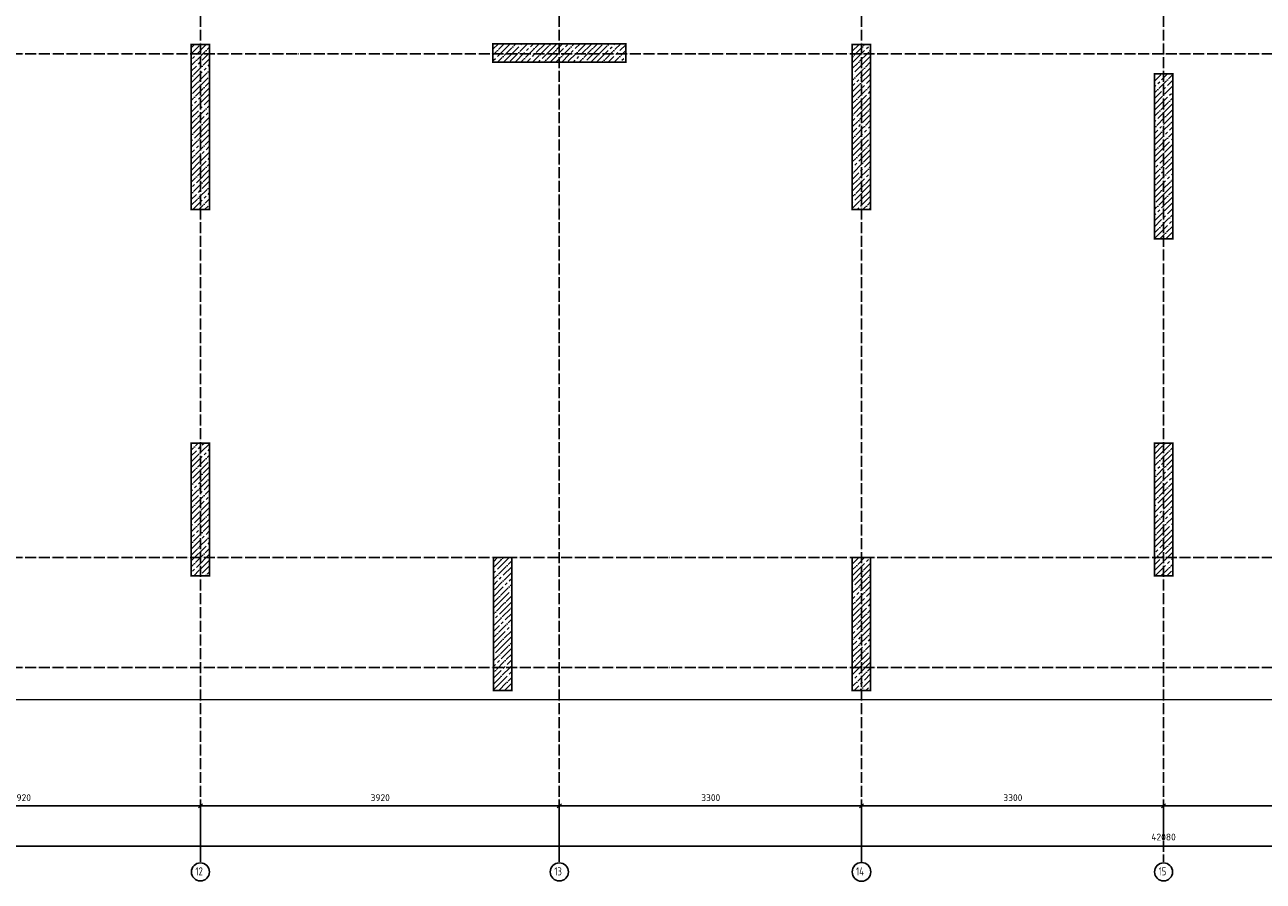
# Model space of a CAD drawing. Header units: millimetres. Extents: x 24180 to 116279, y -2337 to 52405.
# Tile 3 of 41: x 33902 to 47429, y -2334 to 7017. Entities that reach past the tile are written whole.
import ezdxf

# ---------------------------------------------------------------- set-up
doc = ezdxf.new("R2010")
doc.units = ezdxf.units.MM
doc.header["$PDMODE"] = 65
for name, pattern in [('______11', [150, 120, -15, 0, -15]), ('______5', [330, 240, -30, 30, -30]), ('______9', [30, 0, -30])]:
    doc.linetypes.add(name, pattern=pattern)
for name, color, linetype, lineweight in [('Standard', 7, 'Continuous', 25), ('Колонна (1)', 7, 'Continuous', 35), ('Колонна (2)', 7, 'Continuous', 35), ('Размерная линия_ общее', 7, 'Continuous', 13)]:
    doc.layers.add(name, color=color, linetype=linetype, lineweight=lineweight)
doc.layers.add('Осевая линия_ общее', color=7, linetype='______5', lineweight=13, true_color=0xa0a0a0)
doc.styles.add('ISOCPEUR', font='ISOCPEUR')
doc.dimstyles.new('DIMSTYLE_2', dxfattribs={"dimtxt": 75, "dimasz": 75, "dimexe": 0, "dimexo": 0, "dimgap": 37.5, "dimtad": 2, "dimdec": 0, "dimrnd": 5, "dimzin": 12, "dimdsep": 46, "dimtxsty": 'ISOCPEUR', "dimblk1": 'ALL_ML_STRICH', "dimblk2": 'ALL_ML_STRICH', "dimsah": 1, "dimcen": 0, "dimclrd": 256, "dimclre": 256, "dimclrt": 256, "dimadec": 0, "dimazin": 0, "dimtfac": 1, "dimtdec": 0, "dimtix": 1, "dimtmove": 2, "dimatfit": 3, "dimfxl": 0, "dimtzin": 0, "dimlwd": 0, "dimlwe": -1, "dimarcsym": 0})
doc.dimstyles.new('DIMSTYLE_3', dxfattribs={"dimtxt": 75, "dimasz": 75, "dimexe": 0, "dimexo": 0, "dimgap": 37.5, "dimtad": 2, "dimdec": 0, "dimrnd": 5, "dimzin": 12, "dimdsep": 46, "dimtxsty": 'ISOCPEUR', "dimblk1": 'ALL_ML_STRICH', "dimblk2": 'ALL_ML_STRICH', "dimsah": 1, "dimcen": 0, "dimclrd": 256, "dimclre": 256, "dimclrt": 256, "dimadec": 0, "dimazin": 0, "dimtfac": 1, "dimtdec": 0, "dimtix": 1, "dimtmove": 2, "dimatfit": 3, "dimfxl": 0, "dimtzin": 0, "dimlwd": 0, "dimlwe": -1, "dimarcsym": 0})
pattern_1 = [(45, (0, 0), (-63.63961, 63.63961), [120, -15, 0, -15]), (45, (-31.82, 31.82), (-63.63961, 63.63961), [240, -30, 30, -30])]

# ---------------------------------------------------------------- blocks, each defined once
blk = doc.blocks.new('ALL_ML_STRICH')
at = {"color": 0, "linetype": 'ByBlock', "lineweight": -2}
for p, q in [((-1, 0), (0.5, 0)), ((-0.3, -0.3), (0.3, 0.3)), ((0, -0.5), (0, 0.5))]:
    blk.add_line(p, q, dxfattribs=at)
blk = doc.blocks.new('*D4')
at = {"layer": 'DEFPOINTS', "transparency": 33554687}
for p in [(25300, -1950), (25300, -2060), (67380, -2060)]:
    blk.add_point(p, dxfattribs=at)
at = {"layer": 'Размерная линия_ общее', "lineweight": -2, "transparency": 33554687}
for p, q in [((25300, -2050), (25300, -1950)), ((25300, -1950), (67380, -1950)), ((67380, -2050), (67380, -1950))]:
    blk.add_line(p, q, dxfattribs=at)
at = {"layer": 'Размерная линия_ общее', "transparency": 33554687, "xscale": 75, "yscale": 75, "zscale": 75, "rotation": 180}
blk.add_blockref('ALL_ML_STRICH', (25300, -1950), dxfattribs=at)
at = {"layer": 'Размерная линия_ общее', "transparency": 33554687, "xscale": 75, "yscale": 75, "zscale": 75}
blk.add_blockref('ALL_ML_STRICH', (67380, -1950), dxfattribs=at)
at = {"layer": 'Размерная линия_ общее', "transparency": 33554687, "insert": (46340, -1852), "char_height": 75, "width": 375, "attachment_point": 5, "style": 'ISOCPEUR'}
blk.add_mtext('\\A1;{42080}', dxfattribs=at)
blk = doc.blocks.new('*D231')
at = {"layer": 'DEFPOINTS', "transparency": 33554687}
for p in [(31900, -1510), (31900, -2060), (35820, -2060)]:
    blk.add_point(p, dxfattribs=at)
at = {"layer": 'Размерная линия_ общее', "lineweight": -2, "transparency": 33554687}
for p, q in [((31900, -2050), (31900, -1510)), ((31900, -1510), (35820, -1510)), ((35820, -2050), (35820, -1510))]:
    blk.add_line(p, q, dxfattribs=at)
at = {"layer": 'Размерная линия_ общее', "transparency": 33554687, "xscale": 75, "yscale": 75, "zscale": 75, "rotation": 180}
blk.add_blockref('ALL_ML_STRICH', (31900, -1510), dxfattribs=at)
at = {"layer": 'Размерная линия_ общее', "transparency": 33554687, "xscale": 75, "yscale": 75, "zscale": 75}
blk.add_blockref('ALL_ML_STRICH', (35820, -1510), dxfattribs=at)
at = {"layer": 'Размерная линия_ общее', "transparency": 33554687, "insert": (33864, -1422), "char_height": 75, "width": 300, "attachment_point": 5, "style": 'ISOCPEUR'}
blk.add_mtext('\\A1;{3920}', dxfattribs=at)
blk = doc.blocks.new('*D232')
at = {"layer": 'DEFPOINTS', "transparency": 33554687}
for p in [(35820, -1510), (35820, -2060), (39740, -2060)]:
    blk.add_point(p, dxfattribs=at)
at = {"layer": 'Размерная линия_ общее', "lineweight": -2, "transparency": 33554687}
for p, q in [((35820, -2050), (35820, -1510)), ((35820, -1510), (39740, -1510)), ((39740, -2050), (39740, -1510))]:
    blk.add_line(p, q, dxfattribs=at)
at = {"layer": 'Размерная линия_ общее', "transparency": 33554687, "xscale": 75, "yscale": 75, "zscale": 75, "rotation": 180}
blk.add_blockref('ALL_ML_STRICH', (35820, -1510), dxfattribs=at)
at = {"layer": 'Размерная линия_ общее', "transparency": 33554687, "xscale": 75, "yscale": 75, "zscale": 75}
blk.add_blockref('ALL_ML_STRICH', (39740, -1510), dxfattribs=at)
at = {"layer": 'Размерная линия_ общее', "transparency": 33554687, "insert": (37784, -1422), "char_height": 75, "width": 300, "attachment_point": 5, "style": 'ISOCPEUR'}
blk.add_mtext('\\A1;{3920}', dxfattribs=at)
blk = doc.blocks.new('*D233')
at = {"layer": 'DEFPOINTS', "transparency": 33554687}
for p in [(39740, -1510), (39740, -2060), (43040, -2060)]:
    blk.add_point(p, dxfattribs=at)
at = {"layer": 'Размерная линия_ общее', "lineweight": -2, "transparency": 33554687}
for p, q in [((39740, -2050), (39740, -1510)), ((39740, -1510), (43040, -1510)), ((43040, -2050), (43040, -1510))]:
    blk.add_line(p, q, dxfattribs=at)
at = {"layer": 'Размерная линия_ общее', "transparency": 33554687, "xscale": 75, "yscale": 75, "zscale": 75, "rotation": 180}
blk.add_blockref('ALL_ML_STRICH', (39740, -1510), dxfattribs=at)
at = {"layer": 'Размерная линия_ общее', "transparency": 33554687, "xscale": 75, "yscale": 75, "zscale": 75}
blk.add_blockref('ALL_ML_STRICH', (43040, -1510), dxfattribs=at)
at = {"layer": 'Размерная линия_ общее', "transparency": 33554687, "insert": (41394, -1422), "char_height": 75, "width": 300, "attachment_point": 5, "style": 'ISOCPEUR'}
blk.add_mtext('\\A1;{3300}', dxfattribs=at)
blk = doc.blocks.new('*D234')
at = {"layer": 'DEFPOINTS', "transparency": 33554687}
for p in [(43040, -1510), (46340, -1890), (43040, -2060)]:
    blk.add_point(p, dxfattribs=at)
at = {"layer": 'Размерная линия_ общее', "lineweight": -2, "transparency": 33554687}
for p, q in [((43040, -2050), (43040, -1510)), ((43040, -1510), (46340, -1510)), ((46340, -1880), (46340, -1510))]:
    blk.add_line(p, q, dxfattribs=at)
at = {"layer": 'Размерная линия_ общее', "transparency": 33554687, "xscale": 75, "yscale": 75, "zscale": 75, "rotation": 180}
blk.add_blockref('ALL_ML_STRICH', (43040, -1510), dxfattribs=at)
at = {"layer": 'Размерная линия_ общее', "transparency": 33554687, "xscale": 75, "yscale": 75, "zscale": 75}
blk.add_blockref('ALL_ML_STRICH', (46340, -1510), dxfattribs=at)
at = {"layer": 'Размерная линия_ общее', "transparency": 33554687, "insert": (44694, -1422), "char_height": 75, "width": 300, "attachment_point": 5, "style": 'ISOCPEUR'}
blk.add_mtext('\\A1;{3300}', dxfattribs=at)
blk = doc.blocks.new('*D235')
at = {"layer": 'DEFPOINTS', "transparency": 33554687}
for p in [(46340, -1510), (46340, -1890), (49640, -2060)]:
    blk.add_point(p, dxfattribs=at)
at = {"layer": 'Размерная линия_ общее', "lineweight": -2, "transparency": 33554687}
for p, q in [((46340, -1880), (46340, -1510)), ((46340, -1510), (49640, -1510)), ((49640, -2050), (49640, -1510))]:
    blk.add_line(p, q, dxfattribs=at)
at = {"layer": 'Размерная линия_ общее', "transparency": 33554687, "xscale": 75, "yscale": 75, "zscale": 75, "rotation": 180}
blk.add_blockref('ALL_ML_STRICH', (46340, -1510), dxfattribs=at)
at = {"layer": 'Размерная линия_ общее', "transparency": 33554687, "xscale": 75, "yscale": 75, "zscale": 75}
blk.add_blockref('ALL_ML_STRICH', (49640, -1510), dxfattribs=at)
at = {"layer": 'Размерная линия_ общее', "transparency": 33554687, "insert": (47994, -1422), "char_height": 75, "width": 300, "attachment_point": 5, "style": 'ISOCPEUR'}
blk.add_mtext('\\A1;{3300}', dxfattribs=at)

msp = doc.modelspace()

# ---------------------------------------------------------------- hatches: boundary and pattern name
at = {"layer": 'Колонна (1)', "lineweight": 18, "transparency": 33554687}
h = msp.add_hatch(dxfattribs=at)
h.set_pattern_fill('__________539', color=256, scale=30, style=0, pattern_type=2)
h.set_pattern_definition(pattern_1)
h.paths.add_polyline_path([(35720, 6800), (35720, 5000), (35920, 5000), (35920, 6800)], flags=0)
h = msp.add_hatch(dxfattribs=at)
h.set_pattern_fill('__________539', color=256, scale=30, style=0, pattern_type=2)
h.set_pattern_definition(pattern_1)
h.paths.add_polyline_path([(42940, 6800), (42940, 5000), (43140, 5000), (43140, 6800)], flags=0)
h = msp.add_hatch(dxfattribs=at)
h.set_pattern_fill('__________539', color=256, scale=30, style=0, pattern_type=2)
h.set_pattern_definition(pattern_1)
h.paths.add_polyline_path([(46240, 6480), (46240, 4680), (46440, 4680), (46440, 6480)], flags=0)
at = {"layer": 'Колонна (2)', "lineweight": 18, "transparency": 33554687}
h = msp.add_hatch(dxfattribs=at)
h.set_pattern_fill('__________539', color=256, scale=30, style=0, pattern_type=2)
h.set_pattern_definition(pattern_1)
h.paths.add_polyline_path([(39015, 6610), (40465, 6610), (40465, 6810), (39015, 6810)], flags=0)
h = msp.add_hatch(dxfattribs=at)
h.set_pattern_fill('__________539', color=256, scale=30, style=0, pattern_type=2)
h.set_pattern_definition(pattern_1)
h.paths.add_polyline_path([(35720, 2450), (35720, 1000), (35920, 1000), (35920, 2450)], flags=0)
h = msp.add_hatch(dxfattribs=at)
h.set_pattern_fill('__________539', color=256, scale=30, style=0, pattern_type=2)
h.set_pattern_definition(pattern_1)
h.paths.add_polyline_path([(46240, 2450), (46240, 1000), (46440, 1000), (46440, 2450)], flags=0)
h = msp.add_hatch(dxfattribs=at)
h.set_pattern_fill('__________539', color=256, scale=30, style=0, pattern_type=2)
h.set_pattern_definition(pattern_1)
h.paths.add_polyline_path([(39020, 1200), (39020, -250), (39220, -250), (39220, 1200)], flags=0)
h = msp.add_hatch(dxfattribs=at)
h.set_pattern_fill('__________539', color=256, scale=30, style=0, pattern_type=2)
h.set_pattern_definition(pattern_1)
h.paths.add_polyline_path([(42940, 1200), (42940, -250), (43140, -250), (43140, 1200)], flags=0)

# ---------------------------------------------------------------- linework, layer by layer
at = {"color": 7, "linetype": 'Continuous', "lineweight": -3, "transparency": 33554687}
for p, q in [((35720, 5000), (35720, 6800)), ((35720, 6800), (35920, 6800)), ((35920, 6800), (35920, 5000)), ((39015, 6610), (39015, 6810)), ((39015, 6810), (40465, 6810)), ((40465, 6810), (40465, 6610)), ((40465, 6610), (39015, 6610)), ((35920, 5000), (35720, 5000)), ((35720, 1000), (35720, 2450)), ((35720, 2450), (35920, 2450)), ((35920, 2450), (35920, 1000)), ((46240, 1000), (46240, 2450)), ((46240, 2450), (46440, 2450)), ((46440, 2450), (46440, 1000)), ((39020, -250), (39020, 1200)), ((39020, 1200), (39220, 1200)), ((39220, 1200), (39220, -250)), ((42940, -250), (42940, 1200)), ((42940, 1200), (43140, 1200)), ((43140, 1200), (43140, -250)), ((35920, 1000), (35720, 1000)), ((46440, 1000), (46240, 1000)), ((39220, -250), (39020, -250)), ((43140, -250), (42940, -250))]:
    msp.add_line(p, q, dxfattribs=at)
at = {"layer": 'Standard', "color": 7, "linetype": 'Continuous', "lineweight": -3, "transparency": 33554687}
for p, q in [((42940, 5000), (42940, 6800)), ((42940, 6800), (43140, 6800)), ((43140, 6800), (43140, 5000)), ((43140, 5000), (42940, 5000))]:
    msp.add_line(p, q, dxfattribs=at)
at = {"layer": 'Standard', "color": 7, "linetype": 'Continuous', "lineweight": 13, "transparency": 33554687}
msp.add_lwpolyline([(25100, -350), (67580, -350), (67580, 16020), (25100, 16020), (25100, -350)], dxfattribs=at)
at = {"layer": 'Колонна (1)', "color": 7, "linetype": '______9', "lineweight": -3, "transparency": 33554687}
for p, q in [((35720, 6800), (35720, 5000)), ((35920, 6800), (35720, 6800)), ((35920, 5000), (35920, 6800)), ((42940, 6800), (42940, 5000)), ((43140, 6800), (42940, 6800)), ((43140, 5000), (43140, 6800)), ((46240, 6480), (46240, 4680)), ((46440, 6480), (46240, 6480)), ((46440, 4680), (46440, 6480)), ((35720, 5000), (35920, 5000)), ((42940, 5000), (43140, 5000)), ((46240, 4680), (46440, 4680))]:
    msp.add_line(p, q, dxfattribs=at)
at = {"layer": 'Колонна (2)', "color": 7, "linetype": '______9', "lineweight": -3, "transparency": 33554687}
for p, q in [((40465, 6810), (39015, 6810)), ((39015, 6810), (39015, 6610)), ((40465, 6610), (40465, 6810)), ((39015, 6610), (40465, 6610)), ((35720, 2450), (35720, 1000)), ((35920, 2450), (35720, 2450)), ((35920, 1000), (35920, 2450)), ((46240, 2450), (46240, 1000)), ((46440, 2450), (46240, 2450)), ((46440, 1000), (46440, 2450)), ((39020, 1200), (39020, -250)), ((39220, 1200), (39020, 1200)), ((39220, -250), (39220, 1200)), ((42940, 1200), (42940, -250)), ((43140, 1200), (42940, 1200)), ((43140, -250), (43140, 1200)), ((35720, 1000), (35920, 1000)), ((46240, 1000), (46440, 1000)), ((39020, -250), (39220, -250)), ((42940, -250), (43140, -250))]:
    msp.add_line(p, q, dxfattribs=at)
at = {"layer": 'Осевая линия_ общее', "color": 253, "linetype": '______11', "lineweight": -3, "true_color": 0xa0a0a0, "transparency": 33554687}
for p, q in [((35820, 16420), (35820, -2123)), ((39740, 16420), (39740, -2123)), ((43040, 16420), (43040, -2123)), ((46340, 16420), (46340, -2123)), ((24600, 6700), (70073.9, 6700)), ((25200, 1200), (70073.9, 1200)), ((25200, 0), (70073.9, 0))]:
    msp.add_line(p, q, dxfattribs=at)
at = {"layer": 'Осевая линия_ общее', "color": 7, "linetype": 'Continuous', "lineweight": -3, "transparency": 33554687}
for centre, radius in [((35820.1, -2232.4), 99.1), ((39740.1, -2232.4), 99.1), ((43040.6, -2232.4), 101.9), ((46340.1, -2232.4), 99.1)]:
    msp.add_circle(centre, radius, dxfattribs=at)
at = {"layer": 'Размерная линия_ общее', "color": 7, "linetype": 'Continuous', "lineweight": -3, "transparency": 33554687}
for p, q in [((46240, 4680), (46240, 6480)), ((46240, 6480), (46440, 6480)), ((46440, 6480), (46440, 4680)), ((46440, 4680), (46240, 4680))]:
    msp.add_line(p, q, dxfattribs=at)

# ---------------------------------------------------------------- texts
at = {"layer": 'Осевая линия_ общее', "color": 7, "linetype": 'Continuous', "lineweight": -3, "transparency": 33554687, "char_height": 90, "attachment_point": 7, "style": 'ISOCPEUR'}
for s, insert, width in [('\\W0.75;12', (35766.1, -2271.5), 141.684), ('\\W0.75;13', (39686.1, -2271.5), 141.684), ('\\W0.76;14', (42982.1, -2271.5), 151.369), ('\\W0.75;15', (46286.1, -2271.5), 141.684)]:
    msp.add_mtext(s, dxfattribs=dict(at, insert=insert, width=width))

# ---------------------------------------------------------------- dimensions: what is measured, and where the dimension line sits
at = {"layer": 'Размерная линия_ общее', "transparency": 33554687}
for base, p1, p2, dimstyle, picture, middle in [((35820, -1509.7), (31900, -2050), (35820, -2050), 'DIMSTYLE_3', '*D231', (33863.7, -1422.2)), ((39740, -1509.7), (35820, -2050), (39740, -2050), 'DIMSTYLE_3', '*D232', (37783.7, -1422.2)), ((43040, -1509.7), (39740, -2050), (43040, -2050), 'DIMSTYLE_3', '*D233', (41393.7, -1422.2)), ((46340, -1509.7), (43040, -2050), (46340, -1879.7), 'DIMSTYLE_3', '*D234', (44693.7, -1422.2)), ((49640, -1509.7), (46340, -1879.7), (49640, -2050), 'DIMSTYLE_3', '*D235', (47993.7, -1422.2)), ((67380, -1949.7), (25300, -2050), (67380, -2050), 'DIMSTYLE_2', '*D4', (46340, -1852.2))]:
    dim = msp.add_linear_dim(base=base, p1=p1, p2=p2, dimstyle=dimstyle, override={"dimpost": '<>', "dimclrd": 256, "dimclre": 256, "dimclrt": 256, "dimlwd": 0, "dimlwe": 65535}, dxfattribs=at)
    dim.commit()
    dim.dimension.update_dxf_attribs({"geometry": picture, "text_midpoint": middle, "dimtype": 160})

doc.saveas('drawing.dxf')
